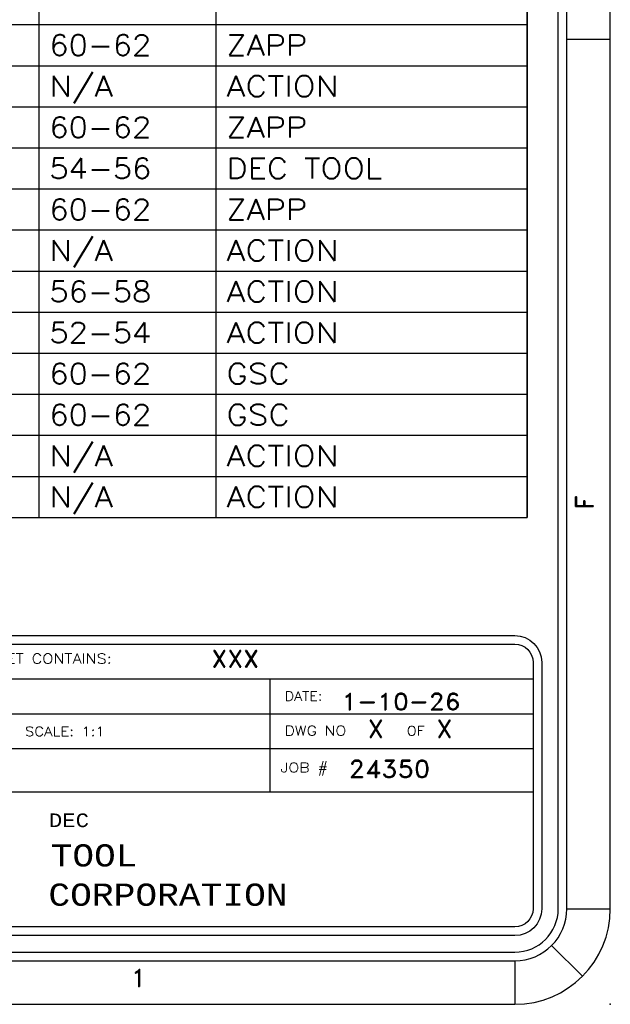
# Model space of a CAD drawing. Header units: inches. Extents: x 3 to 351, y 4 to 271.
# Tile 221 of 256: x 93.9 to 97.3, y 204.65 to 210.31. Entities that reach past the tile are written whole.
import ezdxf
from ezdxf.enums import TextEntityAlignment as Align

# ---------------------------------------------------------------- set-up
doc = ezdxf.new("R2010")
doc.units = ezdxf.units.IN
doc.header["$LTSCALE"] = 0.5
doc.header["$MEASUREMENT"] = 0
doc.layers.add('PLOTVIEW1', color=7, linetype='Continuous')
doc.layers.add('STR_1', color=7, linetype='Continuous')
doc.styles.add('VERO0-Simplex', font='simplex_.ttf')
doc.styles.add('VERO2-Courier New', font='cour.ttf')
doc.styles.add('VERO3-RomanS', font='romans__.ttf')
doc.styles.add('VERO5-RomanD', font='romand__.ttf')

msp = doc.modelspace()

# ---------------------------------------------------------------- linework, layer by layer
at = {"layer": 'PLOTVIEW1', "color": 97, "linetype": 'Continuous'}
for p, q in [((97.0017, 205.1975), (97.0017, 239.1975)), ((97.0517, 205.1975), (97.0517, 239.1975)), ((97.3017, 205.1975), (97.3017, 239.1975)), ((97.3017, 210.1975), (97.0517, 210.1975)), ((97.0517, 205.1975), (97.3017, 205.1975)), ((96.9638, 204.9854), (97.1406, 204.8086)), ((50.7517, 204.9475), (96.7517, 204.9475)), ((50.7517, 204.8975), (96.7517, 204.8975)), ((96.7517, 204.8975), (96.7517, 204.6475)), ((50.7517, 204.6475), (96.7517, 204.6475))]:
    msp.add_line(p, q, dxfattribs=at)
at = {"layer": 'PLOTVIEW1', "color": 252, "linetype": 'Continuous'}
for p, q in [((90.1468, 206.5192, 0.0197), (96.8567, 206.5192, 0.0197)), ((95.3427, 206.1192, 0.0197), (95.3427, 206.5192, 0.0197)), ((90.1468, 206.3192, 0.0197), (96.8567, 206.3192, 0.0197)), ((90.1468, 206.1192, 0.0197), (96.8567, 206.1192, 0.0197)), ((95.3427, 205.8692, 0.0197), (95.3427, 206.1192, 0.0197)), ((92.3167, 205.8692, 0.0197), (96.8567, 205.8692, 0.0197))]:
    msp.add_line(p, q, dxfattribs=at)
at = {"layer": 'PLOTVIEW1', "color": 97, "linetype": 'Continuous'}
for radius in [0.3, 0.25, 0.55]:
    msp.add_arc((96.7517, 205.1975), radius, 270, 0, dxfattribs=at)
msp.add_point((97.3017, 204.6475), dxfattribs=at)
at = {"layer": 'STR_1', "color": 56, "linetype": 'Continuous'}
for p, q in [((94.0124, 207.4481), (94.0124, 215.2433)), ((95.032, 207.4481), (95.032, 215.2433)), ((96.8219, 207.4481), (96.8219, 215.2433)), ((96.8219, 215.2433), (96.8219, 207.4481)), ((86.3961, 210.2827), (96.8219, 210.2827)), ((86.3961, 210.0465), (96.8219, 210.0465)), ((86.3961, 209.8103), (96.8219, 209.8103)), ((86.3961, 209.5741), (96.8219, 209.5741)), ((86.3961, 209.3378), (96.8219, 209.3378)), ((86.3961, 209.1016), (96.8219, 209.1016)), ((86.3961, 208.8654), (96.8219, 208.8654)), ((86.3961, 208.6292), (96.8219, 208.6292)), ((86.3961, 208.393), (96.8219, 208.393)), ((86.3961, 208.1567), (96.8219, 208.1567)), ((86.3961, 207.9205), (96.8219, 207.9205)), ((86.3961, 207.6843), (96.8219, 207.6843)), ((86.3961, 207.4481), (96.8219, 207.4481))]:
    msp.add_line(p, q, dxfattribs=at)
at = {"layer": 'STR_1', "color": 4, "linetype": 'Continuous'}
for p, q in [((90.2518, 206.7692), (96.7517, 206.7692)), ((90.2518, 206.7192), (96.7517, 206.7192)), ((96.8567, 206.6142), (96.8567, 205.1975)), ((96.9067, 206.6142), (96.9067, 205.1975)), ((96.7517, 205.0925), (90.2518, 205.0925)), ((96.7517, 205.0425), (90.2518, 205.0425))]:
    msp.add_line(p, q, dxfattribs=at)
at = {"layer": 'STR_1', "color": 4, "linetype": 'Continuous', "extrusion": (0, 8.88178e-16, -1)}
for centre, radius, start, end in [((-96.7517, 206.6142), 0.155, 90, 180), ((-96.7517, 206.6142), 0.105, 90, 180), ((-96.7517, 205.1975), 0.105, 180, 270), ((-96.7517, 205.1975), 0.155, 180, 270)]:
    msp.add_arc(centre, radius, start, end, dxfattribs=at)

# ---------------------------------------------------------------- texts
at = {"layer": 'PLOTVIEW1', "color": 56, "linetype": 'Continuous', "style": 'VERO5-RomanD', "width": 1.000299}
msp.add_text('F', height=0.1, rotation=90, dxfattribs=at).set_placement((97.202, 207.4921), (97.202, 207.5769), align=Align.FIT)
at = {"layer": 'PLOTVIEW1', "color": 7, "linetype": 'Continuous'}
for s, height, style, width, p, p2 in [('XXX', 0.09723, 'VERO5-RomanD', 1.000527, (95.0049, 206.5864, 0.0197), (95.2793, 206.5864, 0.0197)), ('THIS SHEET CONTAINS:', 0.057462, 'VERO3-RomanS', 0.999501, (93.4077, 206.6075, 0.0197), (94.4305, 206.6075, 0.0197)), ('DATE:', 0.05345, 'VERO3-RomanS', 0.999579, (95.4262, 206.394, 0.0197), (95.6434, 206.394, 0.0197)), ('1-10-26', 0.09605, 'VERO5-RomanD', 1.000508, (95.7533, 206.3406, 0.0197), (96.4394, 206.3406, 0.0197)), ('X', 0.1, 'VERO5-RomanD', 1.000527, (95.9039, 206.1817, 0.0197), (95.998, 206.1817, 0.0197)), ('X', 0.1, 'VERO5-RomanD', 1.000527, (96.3, 206.1817, 0.0197), (96.3941, 206.1817, 0.0197)), ('SCALE: 1:1', 0.05368, 'VERO0-Simplex', 0.999379, (93.9306, 206.1904, 0.0197), (94.3905, 206.1904, 0.0197)), ('DWG NO', 0.05632, 'VERO3-RomanS', 0.998674, (95.4262, 206.193, 0.0197), (95.7805, 206.193, 0.0197)), ('OF', 0.05341, 'VERO3-RomanS', 0.999406, (96.1298, 206.194, 0.0197), (96.2326, 206.194, 0.0197)), ('24350', 0.1, 'VERO5-RomanD', 1.000527, (95.7944, 205.9518, 0.0197), (96.2647, 205.9518, 0.0197)), ('JOB #', 0.05433, 'VERO3-RomanS', 0.999053, (95.4018, 205.9819, 0.0197), (95.6761, 205.9819, 0.0197)), ('DEC', 0.07864, 'VERO2-Courier New', 0.932229, (94.0686, 205.6667, 0.0197), (94.2996, 205.6667, 0.0197)), ('TOOL', 0.12743, 'VERO2-Courier New', 0.932229, (94.0791, 205.4405, 0.0197), (94.5782, 205.4405, 0.0197)), ('CORPORATION', 0.127868, 'VERO2-Courier New', 0.932229, (94.0657, 205.2142, 0.0197), (95.4431, 205.2142, 0.0197))]:
    msp.add_text(s, height=height, dxfattribs=dict(at, style=style, width=width)).set_placement(p, p2, align=Align.FIT)
at = {"layer": 'PLOTVIEW1', "color": 56, "linetype": 'Continuous', "style": 'VERO5-RomanD', "width": 1.000527}
msp.add_text('1', height=0.1, dxfattribs=at).set_placement((94.5391, 204.7496), (94.6332, 204.7496), align=Align.FIT)
at = {"layer": 'STR_1', "color": 7, "linetype": 'Continuous', "style": 'VERO0-Simplex'}
for s, width, p, p2 in [('60-62', 1.000304, (94.0715, 210.1055), (94.6583, 210.1055)), ('ZAPP', 0.999377, (95.091, 210.1055), (95.5557, 210.1055)), ('N/A', 0.999808, (94.0715, 209.8693), (94.4369, 209.8693)), ('ACTION', 0.999338, (95.091, 209.8693), (95.7381, 209.8693)), ('60-62', 1.000304, (94.0715, 209.6331), (94.6583, 209.6331)), ('ZAPP', 0.999377, (95.091, 209.6331), (95.5557, 209.6331)), ('54-56', 1.000304, (94.0715, 209.3969), (94.6583, 209.3969)), ('DEC TOOL', 0.999243, (95.091, 209.3969), (95.9871, 209.3969)), ('60-62', 1.000304, (94.0715, 209.1607), (94.6583, 209.1607)), ('ZAPP', 0.999377, (95.091, 209.1607), (95.5557, 209.1607)), ('N/A', 0.999808, (94.0715, 208.9244), (94.4369, 208.9244)), ('ACTION', 0.999338, (95.091, 208.9244), (95.7381, 208.9244)), ('56-58', 1.000304, (94.0715, 208.6882), (94.6583, 208.6882)), ('ACTION', 0.999338, (95.091, 208.6882), (95.7381, 208.6882)), ('52-54', 1.000304, (94.0715, 208.452), (94.6583, 208.452)), ('ACTION', 0.999338, (95.091, 208.452), (95.7381, 208.452)), ('60-62', 1.000304, (94.0715, 208.2158), (94.6583, 208.2158)), ('GSC', 0.999099, (95.091, 208.2158), (95.4561, 208.2158)), ('60-62', 1.000304, (94.0715, 207.9796), (94.6583, 207.9796)), ('GSC', 0.999099, (95.091, 207.9796), (95.4561, 207.9796)), ('N/A', 0.999808, (94.0715, 207.7433), (94.4369, 207.7433)), ('ACTION', 0.999338, (95.091, 207.7433), (95.7381, 207.7433)), ('N/A', 0.999808, (94.0715, 207.5071), (94.4369, 207.5071)), ('ACTION', 0.999338, (95.091, 207.5071), (95.7381, 207.5071))]:
    msp.add_text(s, height=0.11811, dxfattribs=dict(at, width=width)).set_placement(p, p2, align=Align.FIT)

doc.saveas('drawing.dxf')
